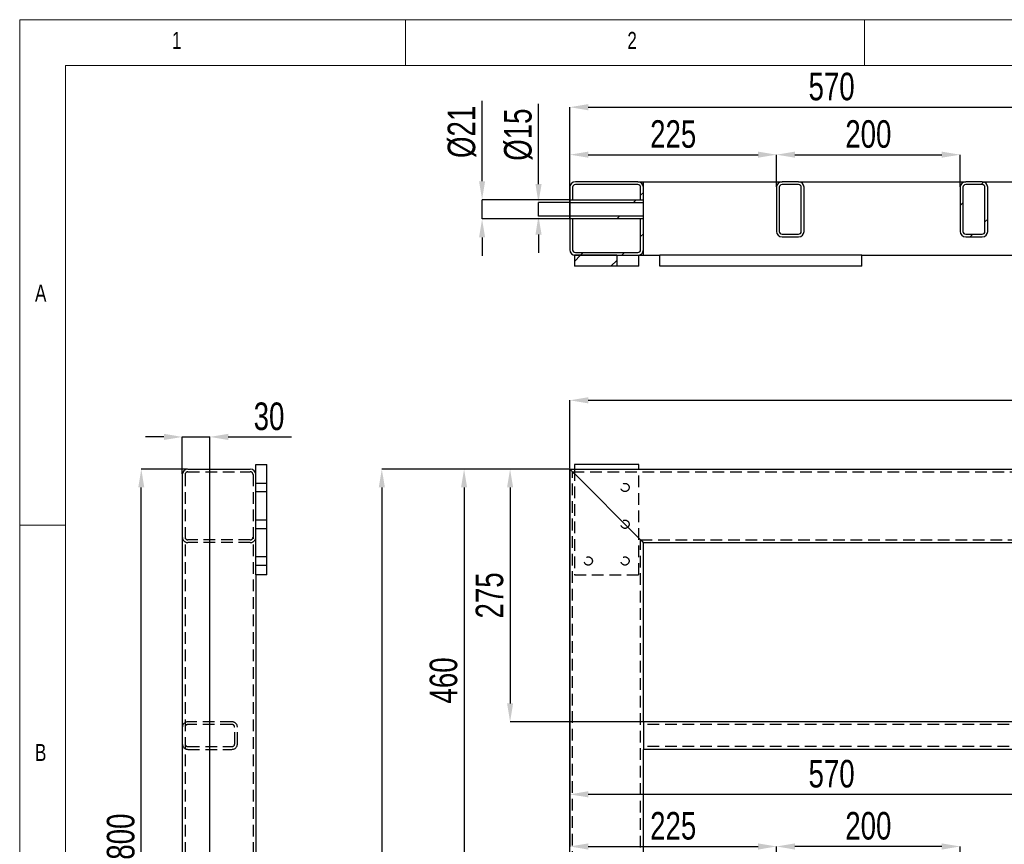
# Model space of a CAD drawing. Header units: millimetres. Extents: x 5 to 589, y 5 to 415.
# Tile 6 of 18: x 5 to 112, y 325 to 415. Entities that reach past the tile are written whole.
import ezdxf

# ---------------------------------------------------------------- set-up
doc = ezdxf.new("R2010")
doc.units = ezdxf.units.MM
doc.header["$PDSIZE"] = -1
doc.linetypes.add('HIDDEN', pattern=[1.905, 1.27, -0.635])
for name, color, linetype in [('COTES', 1, 'Continuous'), ('NOTES', 6, 'Continuous'), ('TRAIT-FINS', 9, 'Continuous'), ('TRAIT-TIRET', 2, 'HIDDEN')]:
    doc.layers.add(name, color=color, linetype=linetype)
doc.layers.add('TRAIT-FORT', color=4, linetype='Continuous', lineweight=25)
doc.styles.add('SLDTEXTSTYLE0', font='TXT', dxfattribs={"width": 0.75})
doc.dimstyles.new('SLDDIMSTYLE1', dxfattribs={"dimtxt": 3, "dimasz": 2, "dimexe": 0, "dimexo": 0.0625, "dimgap": 0.75, "dimtad": 0, "dimtih": 1, "dimtoh": 1, "dimdec": 0, "dimlfac": 10, "dimrnd": 1e-09, "dimzin": 12, "dimdsep": 46, "dimtxsty": 'SLDTEXTSTYLE0', "dimsah": 1, "dimcen": 0.09, "dimadec": 0, "dimazin": 3, "dimtfac": 1, "dimtdec": 0, "dimtofl": 0, "dimtmove": 0, "dimatfit": 3, "dimfxl": 1, "dimfrac": 2, "dimtolj": 1, "dimtzin": 12, "dimarcsym": 0})
doc.dimstyles.new('SLDDIMSTYLE2', dxfattribs={"dimtxt": 3, "dimasz": 2, "dimexe": 0, "dimexo": 0.0625, "dimgap": 0.75, "dimtad": 1, "dimdec": 0, "dimlfac": 10, "dimrnd": 1e-09, "dimzin": 12, "dimdsep": 46, "dimtxsty": 'SLDTEXTSTYLE0', "dimsah": 1, "dimcen": 0.09, "dimadec": 0, "dimazin": 3, "dimtfac": 1, "dimtdec": 0, "dimtofl": 0, "dimtmove": 0, "dimatfit": 3, "dimfxl": 1, "dimfrac": 2, "dimtolj": 1, "dimtzin": 12, "dimarcsym": 0})
doc.dimstyles.new('SLDDIMSTYLE3', dxfattribs={"dimtxt": 3, "dimasz": 2, "dimexe": 0, "dimexo": 0.0625, "dimgap": 0.75, "dimtad": 1, "dimdec": 0, "dimlfac": 10, "dimrnd": 1e-09, "dimzin": 12, "dimdsep": 46, "dimtxsty": 'SLDTEXTSTYLE0', "dimsah": 1, "dimcen": 0.09, "dimadec": 0, "dimazin": 3, "dimtfac": 1, "dimtdec": 0, "dimtmove": 0, "dimatfit": 0, "dimfxl": 1, "dimfrac": 2, "dimtolj": 1, "dimtzin": 12, "dimarcsym": 0})
pattern_1 = [(45, (0, 0), (-13.4704, 13.4704), []), (45, (4.49, 0), (-13.4704, 13.4704), []), (45, (8.98, 0), (-13.4704, 13.4704), []), (45, (13.47, 0), (-13.4704, 13.4704), [])]

# ---------------------------------------------------------------- blocks, each defined once
blk = doc.blocks.new('_D_2')
at = {"layer": 'COTES', "color": 0, "lineweight": -2, "transparency": 16777216}
for p, q in [((69.63, 234.88), (189.01, 234.88)), ((189.01, 234.88), (193.01, 234.84)), ((193.01, 234.84), (197.01, 234.84))]:
    blk.add_line(p, q, dxfattribs=at)
at = {"layer": 'Defpoints', "color": 0, "transparency": 16777216}
for p in [(187.41, 366.09), (69.57, 234.88), (197.01, 234.84)]:
    blk.add_point(p, dxfattribs=at)
at = {"layer": 'COTES', "color": 0, "transparency": 16777216, "insert": (201.13, 234.84), "char_height": 3, "attachment_point": 5, "style": 'SLDTEXTSTYLE0'}
blk.add_mtext('\\A1;1312', dxfattribs=at)
blk = doc.blocks.new('_D_5')
at = {"layer": 'COTES', "color": 0, "lineweight": -2, "transparency": 16777216}
blk.add_line((69.58, 206.31), (197.01, 206.31), dxfattribs=at)
at = {"layer": 'Defpoints', "color": 0, "transparency": 16777216}
for p in [(187.41, 366.09), (69.52, 206.31), (197.01, 206.31)]:
    blk.add_point(p, dxfattribs=at)
at = {"layer": 'COTES', "color": 0, "transparency": 16777216, "insert": (201.51, 206.31), "char_height": 3, "attachment_point": 5, "style": 'SLDTEXTSTYLE0'}
blk.add_mtext('\\A1;1598', dxfattribs=at)
blk = doc.blocks.new('_D_13')
at = {"layer": 'COTES', "color": 0, "lineweight": -2, "transparency": 16777216}
for p, q in [((64.91, 366.16), (64.91, 373.58)), ((66.91, 373.58), (185.41, 373.58)), ((187.41, 366.16), (187.41, 373.58))]:
    blk.add_line(p, q, dxfattribs=at)
at = {"layer": 'COTES', "color": 0, "transparency": 16777216}
for points in [[(66.91, 373.91), (66.91, 373.24), (64.91, 373.58)], [(185.41, 373.91), (185.41, 373.24), (187.41, 373.58)]]:
    blk.add_solid(points, dxfattribs=at)
at = {"layer": 'Defpoints', "color": 0, "transparency": 16777216}
for p in [(187.41, 373.58), (64.91, 366.09), (187.41, 366.09)]:
    blk.add_point(p, dxfattribs=at)
at = {"layer": 'COTES', "color": 0, "transparency": 16777216, "insert": (126.16, 377.33), "char_height": 3, "attachment_point": 2, "style": 'SLDTEXTSTYLE0'}
blk.add_mtext('\\A1;1225', dxfattribs=at)
blk = doc.blocks.new('_D_14')
at = {"layer": 'COTES', "color": 0, "lineweight": -2, "transparency": 16777216}
for p, q in [((64.84, 366.09), (53.39, 366.09)), ((53.39, 364.09), (53.39, 322.09)), ((72.84, 320.09), (53.39, 320.09))]:
    blk.add_line(p, q, dxfattribs=at)
at = {"layer": 'COTES', "color": 0, "transparency": 16777216}
for points in [[(53.06, 364.09), (53.72, 364.09), (53.39, 366.09)], [(53.06, 322.09), (53.72, 322.09), (53.39, 320.09)]]:
    blk.add_solid(points, dxfattribs=at)
at = {"layer": 'Defpoints', "color": 0, "transparency": 16777216}
for p in [(64.91, 366.09), (53.39, 320.09), (72.91, 320.09)]:
    blk.add_point(p, dxfattribs=at)
at = {"layer": 'COTES', "color": 0, "transparency": 16777216, "insert": (49.64, 343.09), "char_height": 3, "attachment_point": 2, "rotation": 90, "style": 'SLDTEXTSTYLE0'}
blk.add_mtext('\\A1;460', dxfattribs=at)
blk = doc.blocks.new('_D_15')
at = {"layer": 'COTES', "color": 0, "lineweight": -2, "transparency": 16777216}
for p, q in [((64.84, 366.09), (58.4, 366.09)), ((58.4, 364.09), (58.4, 340.59)), ((72.84, 338.59), (58.4, 338.59))]:
    blk.add_line(p, q, dxfattribs=at)
at = {"layer": 'COTES', "color": 0, "transparency": 16777216}
for points in [[(58.07, 364.09), (58.73, 364.09), (58.4, 366.09)], [(58.07, 340.59), (58.73, 340.59), (58.4, 338.59)]]:
    blk.add_solid(points, dxfattribs=at)
at = {"layer": 'Defpoints', "color": 0, "transparency": 16777216}
for p in [(64.91, 366.09), (58.4, 338.59), (72.91, 338.59)]:
    blk.add_point(p, dxfattribs=at)
at = {"layer": 'COTES', "color": 0, "transparency": 16777216, "insert": (54.65, 352.34), "char_height": 3, "attachment_point": 2, "rotation": 90, "style": 'SLDTEXTSTYLE0'}
blk.add_mtext('\\A1;275', dxfattribs=at)
blk = doc.blocks.new('_D_23')
at = {"layer": 'COTES', "color": 0, "lineweight": -2, "transparency": 16777216}
for p, q in [((64.84, 366.09), (44.43, 366.09)), ((44.43, 364.09), (44.43, 81.09)), ((64.84, 79.09), (44.43, 79.09))]:
    blk.add_line(p, q, dxfattribs=at)
at = {"layer": 'COTES', "color": 0, "transparency": 16777216}
for points in [[(44.1, 364.09), (44.77, 364.09), (44.43, 366.09)], [(44.1, 81.09), (44.77, 81.09), (44.43, 79.09)]]:
    blk.add_solid(points, dxfattribs=at)
at = {"layer": 'Defpoints', "color": 0, "transparency": 16777216}
for p in [(64.91, 366.09), (44.43, 79.09), (64.91, 79.09)]:
    blk.add_point(p, dxfattribs=at)
at = {"layer": 'COTES', "color": 0, "transparency": 16777216, "insert": (40.68, 222.59), "char_height": 3, "attachment_point": 2, "rotation": 90, "style": 'SLDTEXTSTYLE0'}
blk.add_mtext('\\A1;2870', dxfattribs=at)
blk = doc.blocks.new('_D_26')
at = {"layer": 'COTES', "color": 0, "lineweight": -2, "transparency": 16777216}
for p, q in [((64.91, 366.03), (64.91, 325.02)), ((66.91, 325.02), (85.41, 325.02)), ((87.41, 312.16), (87.41, 325.02))]:
    blk.add_line(p, q, dxfattribs=at)
at = {"layer": 'COTES', "color": 0, "transparency": 16777216}
for points in [[(66.91, 325.35), (66.91, 324.68), (64.91, 325.02)], [(85.41, 325.35), (85.41, 324.68), (87.41, 325.02)]]:
    blk.add_solid(points, dxfattribs=at)
at = {"layer": 'Defpoints', "color": 0, "transparency": 16777216}
for p in [(64.91, 366.09), (87.41, 325.02), (87.41, 312.09)]:
    blk.add_point(p, dxfattribs=at)
at = {"layer": 'COTES', "color": 0, "transparency": 16777216, "insert": (76.16, 328.77), "char_height": 3, "attachment_point": 2, "style": 'SLDTEXTSTYLE0'}
blk.add_mtext('\\A1;225', dxfattribs=at)
blk = doc.blocks.new('_D_27')
at = {"layer": 'COTES', "color": 0, "lineweight": -2, "transparency": 16777216}
for p, q in [((87.41, 312.16), (87.41, 325.02)), ((105.41, 325.02), (89.41, 325.02)), ((107.41, 312.16), (107.41, 325.02))]:
    blk.add_line(p, q, dxfattribs=at)
at = {"layer": 'COTES', "color": 0, "transparency": 16777216}
for points in [[(89.41, 325.35), (89.41, 324.68), (87.41, 325.02)], [(105.41, 325.35), (105.41, 324.68), (107.41, 325.02)]]:
    blk.add_solid(points, dxfattribs=at)
at = {"layer": 'Defpoints', "color": 0, "transparency": 16777216}
for p in [(87.41, 325.02), (87.41, 312.09), (107.41, 312.09)]:
    blk.add_point(p, dxfattribs=at)
at = {"layer": 'COTES', "color": 0, "transparency": 16777216, "insert": (97.41, 328.77), "char_height": 3, "attachment_point": 2, "style": 'SLDTEXTSTYLE0'}
blk.add_mtext('\\A1;200', dxfattribs=at)
blk = doc.blocks.new('_D_28')
at = {"layer": 'COTES', "color": 0, "lineweight": -2, "transparency": 16777216}
for p, q in [((64.91, 366.03), (64.91, 330.69)), ((119.91, 330.69), (66.91, 330.69)), ((121.91, 312.16), (121.91, 330.69))]:
    blk.add_line(p, q, dxfattribs=at)
at = {"layer": 'COTES', "color": 0, "transparency": 16777216}
for points in [[(66.91, 331.03), (66.91, 330.36), (64.91, 330.69)], [(119.91, 331.03), (119.91, 330.36), (121.91, 330.69)]]:
    blk.add_solid(points, dxfattribs=at)
at = {"layer": 'Defpoints', "color": 0, "transparency": 16777216}
for p in [(64.91, 366.09), (64.91, 330.69), (121.91, 312.09)]:
    blk.add_point(p, dxfattribs=at)
at = {"layer": 'COTES', "color": 0, "transparency": 16777216, "insert": (93.41, 334.44), "char_height": 3, "attachment_point": 2, "style": 'SLDTEXTSTYLE0'}
blk.add_mtext('\\A1;570', dxfattribs=at)
blk = doc.blocks.new('_D_35')
at = {"layer": 'COTES', "color": 0, "lineweight": -2, "transparency": 16777216}
for p, q in [((64.91, 396.82), (64.91, 400.31)), ((66.91, 400.31), (85.41, 400.31)), ((87.41, 396.82), (87.41, 400.31))]:
    blk.add_line(p, q, dxfattribs=at)
at = {"layer": 'COTES', "color": 0, "transparency": 16777216}
for points in [[(66.91, 400.64), (66.91, 399.98), (64.91, 400.31)], [(85.41, 400.64), (85.41, 399.98), (87.41, 400.31)]]:
    blk.add_solid(points, dxfattribs=at)
at = {"layer": 'Defpoints', "color": 0, "transparency": 16777216}
for p in [(87.41, 400.31), (64.91, 396.76), (87.41, 396.76)]:
    blk.add_point(p, dxfattribs=at)
at = {"layer": 'COTES', "color": 0, "transparency": 16777216, "insert": (76.16, 404.06), "char_height": 3, "attachment_point": 2, "style": 'SLDTEXTSTYLE0'}
blk.add_mtext('\\A1;225', dxfattribs=at)
blk = doc.blocks.new('_D_36')
at = {"layer": 'COTES', "color": 0, "lineweight": -2, "transparency": 16777216}
for p, q in [((87.41, 396.82), (87.41, 400.31)), ((89.41, 400.31), (105.41, 400.31)), ((107.41, 396.82), (107.41, 400.31))]:
    blk.add_line(p, q, dxfattribs=at)
at = {"layer": 'COTES', "color": 0, "transparency": 16777216}
for points in [[(89.41, 400.64), (89.41, 399.98), (87.41, 400.31)], [(105.41, 400.64), (105.41, 399.98), (107.41, 400.31)]]:
    blk.add_solid(points, dxfattribs=at)
at = {"layer": 'Defpoints', "color": 0, "transparency": 16777216}
for p in [(107.41, 400.31), (87.41, 396.76), (107.41, 396.76)]:
    blk.add_point(p, dxfattribs=at)
at = {"layer": 'COTES', "color": 0, "transparency": 16777216, "insert": (97.41, 404.06), "char_height": 3, "attachment_point": 2, "style": 'SLDTEXTSTYLE0'}
blk.add_mtext('\\A1;200', dxfattribs=at)
blk = doc.blocks.new('_D_37')
at = {"layer": 'COTES', "color": 0, "lineweight": -2, "transparency": 16777216}
for p, q in [((64.91, 393.37), (64.91, 405.48)), ((66.91, 405.48), (119.91, 405.48)), ((121.91, 396.82), (121.91, 405.48))]:
    blk.add_line(p, q, dxfattribs=at)
at = {"layer": 'COTES', "color": 0, "transparency": 16777216}
for points in [[(66.91, 405.81), (66.91, 405.14), (64.91, 405.48)], [(119.91, 405.81), (119.91, 405.14), (121.91, 405.48)]]:
    blk.add_solid(points, dxfattribs=at)
at = {"layer": 'Defpoints', "color": 0, "transparency": 16777216}
for p in [(121.91, 405.48), (121.91, 396.76), (64.91, 393.31)]:
    blk.add_point(p, dxfattribs=at)
at = {"layer": 'COTES', "color": 0, "transparency": 16777216, "insert": (93.41, 409.23), "char_height": 3, "attachment_point": 2, "style": 'SLDTEXTSTYLE0'}
blk.add_mtext('\\A1;570', dxfattribs=at)
blk = doc.blocks.new('_D_40')
at = {"layer": 'COTES', "color": 0, "lineweight": -2, "transparency": 16777216}
for p, q in [((61.49, 397.11), (61.49, 405.86)), ((64.85, 395.11), (61.49, 395.11)), ((61.49, 393.61), (61.49, 395.11)), ((64.85, 393.61), (61.49, 393.61)), ((61.49, 391.61), (61.49, 389.61))]:
    blk.add_line(p, q, dxfattribs=at)
at = {"layer": 'COTES', "color": 0, "transparency": 16777216}
for points in [[(61.16, 397.11), (61.83, 397.11), (61.49, 395.11)], [(61.16, 391.61), (61.83, 391.61), (61.49, 393.61)]]:
    blk.add_solid(points, dxfattribs=at)
at = {"layer": 'Defpoints', "color": 0, "transparency": 16777216}
for p in [(64.91, 395.11), (61.49, 393.61), (64.91, 393.61)]:
    blk.add_point(p, dxfattribs=at)
at = {"layer": 'COTES', "color": 0, "transparency": 16777216, "insert": (57.74, 402.49), "char_height": 3, "attachment_point": 2, "rotation": 90, "style": 'SLDTEXTSTYLE0'}
blk.add_mtext('\\A1;%%c15', dxfattribs=at)
blk = doc.blocks.new('_D_41')
at = {"layer": 'COTES', "color": 0, "lineweight": -2, "transparency": 16777216}
for p, q in [((55.35, 397.41), (55.35, 406.16)), ((64.85, 395.41), (55.35, 395.41)), ((55.35, 393.31), (55.35, 395.41)), ((64.85, 393.31), (55.35, 393.31)), ((55.35, 391.31), (55.35, 389.31))]:
    blk.add_line(p, q, dxfattribs=at)
at = {"layer": 'COTES', "color": 0, "transparency": 16777216}
for points in [[(55.02, 397.41), (55.68, 397.41), (55.35, 395.41)], [(55.02, 391.31), (55.68, 391.31), (55.35, 393.31)]]:
    blk.add_solid(points, dxfattribs=at)
at = {"layer": 'Defpoints', "color": 0, "transparency": 16777216}
for p in [(64.91, 395.41), (55.35, 393.31), (64.91, 393.31)]:
    blk.add_point(p, dxfattribs=at)
at = {"layer": 'COTES', "color": 0, "transparency": 16777216, "insert": (51.6, 402.79), "char_height": 3, "attachment_point": 2, "rotation": 90, "style": 'SLDTEXTSTYLE0'}
blk.add_mtext('\\A1;%%c21', dxfattribs=at)
blk = doc.blocks.new('_D_75')
at = {"layer": 'COTES', "color": 0, "lineweight": -2, "transparency": 16777216}
for p, q in [((23.25, 366.09), (18.24, 366.09)), ((18.24, 288.09), (18.24, 364.09)), ((24.4, 286.09), (18.24, 286.09))]:
    blk.add_line(p, q, dxfattribs=at)
at = {"layer": 'COTES', "color": 0, "transparency": 16777216}
for points in [[(17.91, 364.09), (18.57, 364.09), (18.24, 366.09)], [(17.91, 288.09), (18.57, 288.09), (18.24, 286.09)]]:
    blk.add_solid(points, dxfattribs=at)
at = {"layer": 'Defpoints', "color": 0, "transparency": 16777216}
for p in [(18.24, 366.09), (23.31, 366.09), (24.46, 286.09)]:
    blk.add_point(p, dxfattribs=at)
at = {"layer": 'COTES', "color": 0, "transparency": 16777216, "insert": (14.49, 326.09), "char_height": 3, "attachment_point": 2, "rotation": 90, "style": 'SLDTEXTSTYLE0'}
blk.add_mtext('\\A1;800', dxfattribs=at)
blk = doc.blocks.new('_D_76')
at = {"layer": 'COTES', "color": 0, "lineweight": -2, "transparency": 16777216}
for p, q in [((20.71, 369.59), (18.71, 369.59)), ((22.71, 365.56), (22.71, 369.59)), ((22.71, 369.59), (25.71, 369.59)), ((25.71, 287.41), (25.71, 369.59)), ((27.71, 369.59), (34.59, 369.59))]:
    blk.add_line(p, q, dxfattribs=at)
at = {"layer": 'COTES', "color": 0, "transparency": 16777216}
for points in [[(20.71, 369.93), (20.71, 369.26), (22.71, 369.59)], [(27.71, 369.93), (27.71, 369.26), (25.71, 369.59)]]:
    blk.add_solid(points, dxfattribs=at)
at = {"layer": 'Defpoints', "color": 0, "transparency": 16777216}
for p in [(22.71, 369.59), (22.71, 365.49), (25.71, 287.34)]:
    blk.add_point(p, dxfattribs=at)
at = {"layer": 'COTES', "color": 0, "transparency": 16777216, "insert": (32.15, 373.34), "char_height": 3, "attachment_point": 2, "style": 'SLDTEXTSTYLE0'}
blk.add_mtext('\\A1;30', dxfattribs=at)

msp = doc.modelspace()

# ---------------------------------------------------------------- hatches: boundary and pattern name
at = {"layer": 'TRAIT-FINS'}
h = msp.add_hatch(dxfattribs=at)
h.set_pattern_fill('DIN 201 ACIER ET FONTE', color=256, style=0, pattern_type=2)
h.set_pattern_definition(pattern_1)
edge = h.paths.add_edge_path(flags=0)
edge.add_line((72.91, 395.41), (72.91, 396.76))
edge.add_arc((72.31, 396.76), 0.6, 0, 90)
edge.add_line((72.31, 397.36), (65.51, 397.36))
edge.add_arc((65.51, 396.76), 0.6, 90, 180)
edge.add_line((64.91, 396.76), (64.91, 395.41))
edge.add_line((64.91, 395.41), (65.21, 395.41))
edge.add_line((65.21, 395.41), (65.21, 396.76))
edge.add_arc((65.51, 396.76), 0.3, 90, 180, ccw=False)
edge.add_line((65.51, 397.06), (72.31, 397.06))
edge.add_arc((72.31, 396.76), 0.3, 0, 90, ccw=False)
edge.add_line((72.61, 396.76), (72.61, 395.41))
edge.add_line((72.61, 395.41), (72.91, 395.41))
h = msp.add_hatch(dxfattribs=at)
h.set_pattern_fill('DIN 201 ACIER ET FONTE', color=256, style=0, pattern_type=2)
h.set_pattern_definition(pattern_1)
edge = h.paths.add_edge_path(flags=0)
edge.add_arc((89.81, 391.96), 0.6, 270, 360)
edge.add_line((90.41, 391.96), (90.41, 396.76))
edge.add_arc((89.81, 396.76), 0.6, 0, 90)
edge.add_line((89.81, 397.36), (88.01, 397.36))
edge.add_arc((88.01, 396.76), 0.6, 90, 180)
edge.add_line((87.41, 396.76), (87.41, 391.96))
edge.add_arc((88.01, 391.96), 0.6, 180, 270)
edge.add_line((88.01, 391.36), (89.81, 391.36))
edge = h.paths.add_edge_path(flags=0)
edge.add_line((87.71, 391.96), (87.71, 396.76))
edge.add_arc((88.01, 396.76), 0.3, 90, 180, ccw=False)
edge.add_line((88.01, 397.06), (89.81, 397.06))
edge.add_arc((89.81, 396.76), 0.3, 0, 90, ccw=False)
edge.add_line((90.11, 396.76), (90.11, 391.96))
edge.add_arc((89.81, 391.96), 0.3, 270, 360, ccw=False)
edge.add_line((89.81, 391.66), (88.01, 391.66))
edge.add_arc((88.01, 391.96), 0.3, 180, 270, ccw=False)
h = msp.add_hatch(dxfattribs=at)
h.set_pattern_fill('DIN 201 ACIER ET FONTE', color=256, style=0, pattern_type=2)
h.set_pattern_definition(pattern_1)
edge = h.paths.add_edge_path(flags=0)
edge.add_arc((109.81, 391.96), 0.6, 270, 360)
edge.add_line((110.41, 391.96), (110.41, 396.76))
edge.add_arc((109.81, 396.76), 0.6, 0, 90)
edge.add_line((109.81, 397.36), (108.01, 397.36))
edge.add_arc((108.01, 396.76), 0.6, 90, 180)
edge.add_line((107.41, 396.76), (107.41, 391.96))
edge.add_arc((108.01, 391.96), 0.6, 180, 270)
edge.add_line((108.01, 391.36), (109.81, 391.36))
edge = h.paths.add_edge_path(flags=0)
edge.add_line((107.71, 391.96), (107.71, 396.76))
edge.add_arc((108.01, 396.76), 0.3, 90, 180, ccw=False)
edge.add_line((108.01, 397.06), (109.81, 397.06))
edge.add_arc((109.81, 396.76), 0.3, 0, 90, ccw=False)
edge.add_line((110.11, 396.76), (110.11, 391.96))
edge.add_arc((109.81, 391.96), 0.3, 270, 360, ccw=False)
edge.add_line((109.81, 391.66), (108.01, 391.66))
edge.add_arc((108.01, 391.96), 0.3, 180, 270, ccw=False)
h = msp.add_hatch(dxfattribs=at)
h.set_pattern_fill('DIN 201 ACIER ET FONTE', color=256, style=0, pattern_type=2)
h.set_pattern_definition(pattern_1)
h.paths.add_polyline_path([(64.91, 395.41), (64.91, 395.11), (72.91, 395.11), (72.91, 395.41)], flags=0)
h = msp.add_hatch(dxfattribs=at)
h.set_pattern_fill('DIN 201 ACIER ET FONTE', color=256, style=0, pattern_type=2)
h.set_pattern_definition(pattern_1)
h.paths.add_polyline_path([(72.91, 393.31), (72.91, 393.61), (64.91, 393.61), (64.91, 393.31)], flags=0)
h = msp.add_hatch(dxfattribs=at)
h.set_pattern_fill('DIN 201 ACIER ET FONTE', color=256, style=0, pattern_type=2)
h.set_pattern_definition(pattern_1)
edge = h.paths.add_edge_path(flags=0)
edge.add_arc((65.51, 389.96), 0.3, 180, 270, ccw=False)
edge.add_line((65.21, 389.96), (65.21, 393.31))
edge.add_line((65.21, 393.31), (64.91, 393.31))
edge.add_line((64.91, 393.31), (64.91, 389.96))
edge.add_arc((65.51, 389.96), 0.6, 180, 270)
edge.add_line((65.51, 389.36), (72.31, 389.36))
edge.add_arc((72.31, 389.96), 0.6, 270, 360)
edge.add_line((72.91, 389.96), (72.91, 393.31))
edge.add_line((72.91, 393.31), (72.61, 393.31))
edge.add_line((72.61, 393.31), (72.61, 389.96))
edge.add_arc((72.31, 389.96), 0.3, 270, 360, ccw=False)
edge.add_line((72.31, 389.66), (65.51, 389.66))
h = msp.add_hatch(dxfattribs=at)
h.set_pattern_fill('DIN 201 ACIER ET FONTE', color=256, style=0, pattern_type=2)
h.set_pattern_definition(pattern_1)
h.paths.add_polyline_path([(70.01, 389.36), (65.41, 389.36), (65.41, 388.16), (70.01, 388.16)], flags=0)

# ---------------------------------------------------------------- linework, layer by layer
at = {"lineweight": 18}
for p, q in [((589, 415), (5, 415)), ((5, 415), (5, 5)), ((47, 410), (47, 415)), ((97, 415), (97, 410)), ((584, 410), (10, 410)), ((10, 410), (10, 10)), ((10, 360), (5, 360))]:
    msp.add_line(p, q, dxfattribs=at)
at = {"layer": 'TRAIT-FORT', "lineweight": 25}
for p, q in [((64.91, 396.76), (64.91, 395.41)), ((65.21, 396.76), (65.21, 395.41)), ((72.31, 397.36), (65.51, 397.36)), ((72.31, 397.06), (65.51, 397.06)), ((72.31, 397.36), (72.91, 397.36)), ((72.61, 395.41), (72.61, 396.76)), ((72.91, 396.76), (72.91, 397.36)), ((72.91, 397.36), (88.01, 397.36)), ((72.91, 395.41), (72.91, 396.76)), ((87.41, 396.76), (87.41, 391.96)), ((87.71, 396.76), (87.71, 391.96)), ((89.81, 397.36), (88.01, 397.36)), ((89.81, 397.06), (88.01, 397.06)), ((89.81, 397.36), (108.01, 397.36)), ((90.11, 391.96), (90.11, 396.76)), ((90.41, 391.96), (90.41, 396.76)), ((107.41, 396.76), (107.41, 391.96)), ((107.71, 396.76), (107.71, 391.96)), ((109.81, 397.36), (108.01, 397.36)), ((109.81, 397.06), (108.01, 397.06)), ((109.81, 397.36), (122.51, 397.36)), ((110.11, 391.96), (110.11, 396.76)), ((110.41, 391.96), (110.41, 396.76)), ((64.91, 393.31), (64.91, 395.41)), ((64.91, 395.41), (65.21, 395.41)), ((64.91, 395.41), (72.91, 395.41)), ((64.91, 395.41), (64.91, 395.11)), ((64.91, 395.11), (64.91, 393.61)), ((64.91, 395.11), (72.91, 395.11)), ((72.61, 395.41), (72.91, 395.41)), ((72.91, 395.11), (72.91, 395.41)), ((72.91, 393.61), (72.91, 395.11)), ((64.91, 393.61), (64.91, 393.31)), ((72.91, 393.61), (64.91, 393.61)), ((72.91, 393.31), (72.91, 393.61)), ((64.91, 393.31), (64.91, 389.96)), ((65.21, 393.31), (64.91, 393.31)), ((72.91, 393.31), (64.91, 393.31)), ((65.21, 393.31), (65.21, 389.96)), ((72.61, 389.96), (72.61, 393.31)), ((72.91, 393.31), (72.61, 393.31)), ((72.91, 389.96), (72.91, 393.31)), ((88.01, 391.66), (89.81, 391.66)), ((88.01, 391.36), (89.81, 391.36)), ((108.01, 391.66), (109.81, 391.66)), ((108.01, 391.36), (109.81, 391.36)), ((70.01, 389.36), (65.41, 389.36)), ((65.41, 389.36), (65.41, 388.16)), ((65.51, 389.66), (72.31, 389.66)), ((65.51, 389.36), (72.31, 389.36)), ((70.01, 389.36), (70.01, 388.16)), ((72.41, 388.16), (72.41, 389.36)), ((72.41, 389.36), (72.91, 389.36)), ((72.91, 389.36), (72.91, 389.96)), ((72.91, 389.36), (74.71, 389.36)), ((74.71, 388.16), (74.71, 389.36)), ((96.71, 389.36), (74.71, 389.36)), ((96.71, 388.16), (96.71, 389.36)), ((96.71, 389.36), (118.41, 389.36)), ((70.01, 388.16), (65.41, 388.16)), ((72.41, 388.16), (70.01, 388.16)), ((96.71, 388.16), (74.71, 388.16)), ((23.31, 366.09), (30.11, 366.09)), ((30.71, 366.59), (31.91, 366.59)), ((30.71, 354.59), (30.71, 366.59)), ((31.91, 354.59), (31.91, 366.59)), ((64.91, 366.09), (187.41, 366.09)), ((64.91, 79.09), (64.91, 366.09)), ((72.41, 366.59), (65.41, 366.59)), ((65.41, 366.59), (65.41, 366.09)), ((72.41, 366.09), (72.41, 366.59)), ((22.71, 365.49), (22.71, 79.69)), ((72.31, 358.69), (65.51, 365.49)), ((72.91, 358.09), (179.41, 358.09)), ((72.91, 338.59), (72.91, 358.09)), ((31.91, 354.59), (30.71, 354.59)), ((30.71, 354.59), (30.71, 323.59)), ((72.91, 338.59), (72.91, 337.99)), ((179.41, 338.59), (72.91, 338.59)), ((72.91, 337.99), (72.91, 336.19)), ((72.91, 336.19), (72.91, 335.59)), ((179.41, 335.59), (72.91, 335.59)), ((72.91, 320.09), (72.91, 335.59))]:
    msp.add_line(p, q, dxfattribs=at)
at = {"layer": 'TRAIT-FORT', "lineweight": 25, "flags": 128}
for points in [[(65.51, 365.49), (65.4, 365.6), (65.3, 365.7), (65.21, 365.79), (65.12, 365.88), (65.05, 365.95), (64.99, 366.01), (64.94, 366.06), (64.92, 366.09), (64.91, 366.09)], [(64.91, 366.09), (64.92, 366.09), (64.94, 366.06), (64.99, 366.01), (65.05, 365.95), (65.12, 365.88), (65.21, 365.79), (65.3, 365.7), (65.4, 365.6), (65.51, 365.49)], [(72.91, 358.09), (72.9, 358.11), (72.86, 358.14), (72.81, 358.2), (72.73, 358.27), (72.64, 358.36), (72.54, 358.46), (72.42, 358.58), (72.31, 358.69)], [(72.31, 358.69), (72.42, 358.58), (72.54, 358.46), (72.64, 358.36), (72.73, 358.27), (72.81, 358.2), (72.86, 358.14), (72.9, 358.11), (72.91, 358.09)]]:
    msp.add_lwpolyline(points, dxfattribs=at)
at = {"layer": 'TRAIT-FORT', "lineweight": 25}
for centre, radius, start, end in [((65.51, 396.76), 0.6, 90, 180), ((65.51, 396.76), 0.3, 90, 180), ((72.31, 396.76), 0.6, 0, 90), ((72.31, 396.76), 0.3, 0, 90), ((88.01, 396.76), 0.6, 90, 180), ((88.01, 396.76), 0.3, 90, 180), ((89.81, 396.76), 0.6, 0, 90), ((89.81, 396.76), 0.3, 0, 90), ((108.01, 396.76), 0.6, 90, 180), ((108.01, 396.76), 0.3, 90, 180), ((109.81, 396.76), 0.6, 0, 90), ((109.81, 396.76), 0.3, 0, 90), ((88.01, 391.96), 0.6, 180, 270), ((88.01, 391.96), 0.3, 180, 270), ((89.81, 391.96), 0.3, 270, 0), ((89.81, 391.96), 0.6, 270, 0), ((108.01, 391.96), 0.6, 180, 270), ((108.01, 391.96), 0.3, 180, 270), ((109.81, 391.96), 0.6, 270, 0), ((109.81, 391.96), 0.3, 270, 0), ((65.51, 389.96), 0.6, 180, 270), ((65.51, 389.96), 0.3, 180, 270), ((72.31, 389.96), 0.3, 270, 0), ((72.31, 389.96), 0.6, 270, 0), ((23.31, 365.49), 0.6, 90, 180), ((30.11, 365.49), 0.6, 0, 90)]:
    msp.add_arc(centre, radius, start, end, dxfattribs=at)
at = {"layer": 'TRAIT-TIRET'}
for p, q in [((23.31, 365.79), (30.11, 365.79)), ((65.21, 365.79), (187.11, 365.79)), ((65.21, 79.39), (65.21, 365.79)), ((65.41, 366.09), (65.41, 354.59)), ((72.41, 354.59), (72.41, 366.09)), ((23.01, 365.49), (23.01, 79.69)), ((30.41, 365.49), (30.41, 79.69)), ((31.91, 364.54), (30.71, 364.54)), ((30.71, 363.64), (31.91, 363.64)), ((31.91, 360.54), (30.71, 360.54)), ((30.71, 359.64), (31.91, 359.64)), ((30.11, 358.39), (23.31, 358.39)), ((72.61, 358.39), (179.71, 358.39)), ((72.61, 86.79), (72.61, 358.39)), ((30.11, 358.09), (23.31, 358.09)), ((31.91, 356.54), (30.71, 356.54)), ((30.71, 355.64), (31.91, 355.64)), ((65.41, 354.59), (72.41, 354.59)), ((28.11, 338.59), (23.31, 338.59)), ((28.11, 338.29), (23.31, 338.29)), ((28.41, 336.19), (28.41, 337.99)), ((28.71, 336.19), (28.71, 337.99)), ((179.41, 338.29), (72.91, 338.29)), ((23.31, 335.89), (28.11, 335.89)), ((23.31, 335.59), (28.11, 335.59)), ((179.41, 335.89), (72.91, 335.89))]:
    msp.add_line(p, q, dxfattribs=at)
for centre in [(70.91, 364.09), (70.91, 360.09), (66.91, 356.09), (70.91, 356.09)]:
    msp.add_circle(centre, 0.45, dxfattribs=at)
for centre, radius, start, end in [((23.31, 365.49), 0.3, 90, 180), ((30.11, 365.49), 0.3, 0, 90), ((23.31, 358.69), 0.6, 180, 270), ((23.31, 358.69), 0.3, 180, 270), ((30.11, 358.69), 0.6, 270, 0), ((30.11, 358.69), 0.3, 270, 0), ((23.31, 337.99), 0.6, 90, 180), ((23.31, 337.99), 0.3, 90, 180), ((28.11, 337.99), 0.6, 0, 90), ((28.11, 337.99), 0.3, 0, 90), ((23.31, 336.19), 0.6, 180, 270), ((23.31, 336.19), 0.3, 180, 270), ((28.11, 336.19), 0.6, 270, 0), ((28.11, 336.19), 0.3, 270, 0)]:
    msp.add_arc(centre, radius, start, end, dxfattribs=at)

# ---------------------------------------------------------------- texts
at = {"layer": 'NOTES', "char_height": 1.85, "attachment_point": 1, "style": 'SLDTEXTSTYLE0'}
for s, insert in [('1', (21.58, 413.67)), ('2', (71.17, 413.67)), ('A', (6.67, 386.17)), ('B', (6.67, 336.17))]:
    msp.add_mtext(s, dxfattribs=dict(at, insert=insert))

# ---------------------------------------------------------------- dimensions: what is measured, and where the dimension line sits
at = {"layer": 'COTES'}
for base, p1, p2, dimstyle, picture, middle in [((121.91, 405.48), (64.91, 393.31), (121.91, 396.76), 'SLDDIMSTYLE2', '_D_37', (93.41, 405.48)), ((87.41, 400.31), (64.91, 396.76), (87.41, 396.76), 'SLDDIMSTYLE2', '_D_35', (76.16, 400.31)), ((107.41, 400.31), (87.41, 396.76), (107.41, 396.76), 'SLDDIMSTYLE2', '_D_36', (97.41, 400.31)), ((187.41, 373.58), (64.91, 366.09), (187.41, 366.09), 'SLDDIMSTYLE2', '_D_13', (126.16, 373.58)), ((22.71, 369.59), (25.71, 287.34), (22.71, 365.49), 'SLDDIMSTYLE3', '_D_76', (32.15, 369.59)), ((87.41, 325.02), (64.91, 366.09), (87.41, 312.09), 'SLDDIMSTYLE2', '_D_26', (76.16, 325.02)), ((64.91, 330.69), (121.91, 312.09), (64.91, 366.09), 'SLDDIMSTYLE2', '_D_28', (93.41, 330.69)), ((87.41, 325.02), (107.41, 312.09), (87.41, 312.09), 'SLDDIMSTYLE2', '_D_27', (97.41, 325.02))]:
    dim = msp.add_linear_dim(base=base, p1=p1, p2=p2, dimstyle=dimstyle, dxfattribs=at)
    dim.commit()
    dim.dimension.update_dxf_attribs({"geometry": picture, "text_midpoint": middle, "dimtype": 160})
for base, p1, p2, picture, middle in [((55.35, 393.31), (64.91, 395.41), (64.91, 393.31), '_D_41', (55.35, 402.79)), ((61.49, 393.61), (64.91, 395.11), (64.91, 393.61), '_D_40', (61.49, 402.49))]:
    dim = msp.add_linear_dim(base=base, p1=p1, p2=p2, angle=90, text='%%c<>', dimstyle='SLDDIMSTYLE3', dxfattribs=at)
    dim.commit()
    dim.dimension.update_dxf_attribs({"geometry": picture, "text_midpoint": middle, "dimtype": 160})
for base, p1, p2, picture, middle in [((18.24, 366.09), (24.46, 286.09), (23.31, 366.09), '_D_75', (18.24, 326.09)), ((44.43, 79.09), (64.91, 366.09), (64.91, 79.09), '_D_23', (44.43, 222.59)), ((53.39, 320.09), (64.91, 366.09), (72.91, 320.09), '_D_14', (53.39, 343.09)), ((58.4, 338.59), (64.91, 366.09), (72.91, 338.59), '_D_15', (58.4, 352.34))]:
    dim = msp.add_linear_dim(base=base, p1=p1, p2=p2, angle=90, dimstyle='SLDDIMSTYLE2', dxfattribs=at)
    dim.commit()
    dim.dimension.update_dxf_attribs({"geometry": picture, "text_midpoint": middle, "dimtype": 160})
for feature_location, offset, picture, middle in [((69.52, 206.31), (127.49, 0), '_D_5', (201.51, 206.31)), ((69.57, 234.88), (127.44, -0.04), '_D_2', (201.13, 234.84))]:
    dim = msp.add_ordinate_dim(feature_location=feature_location, offset=offset, dtype=0, origin=(187.41, 366.09), dimstyle='SLDDIMSTYLE1', dxfattribs=at)
    dim.commit()
    dim.dimension.update_dxf_attribs({"geometry": picture, "text_midpoint": middle})

doc.saveas('drawing.dxf')
